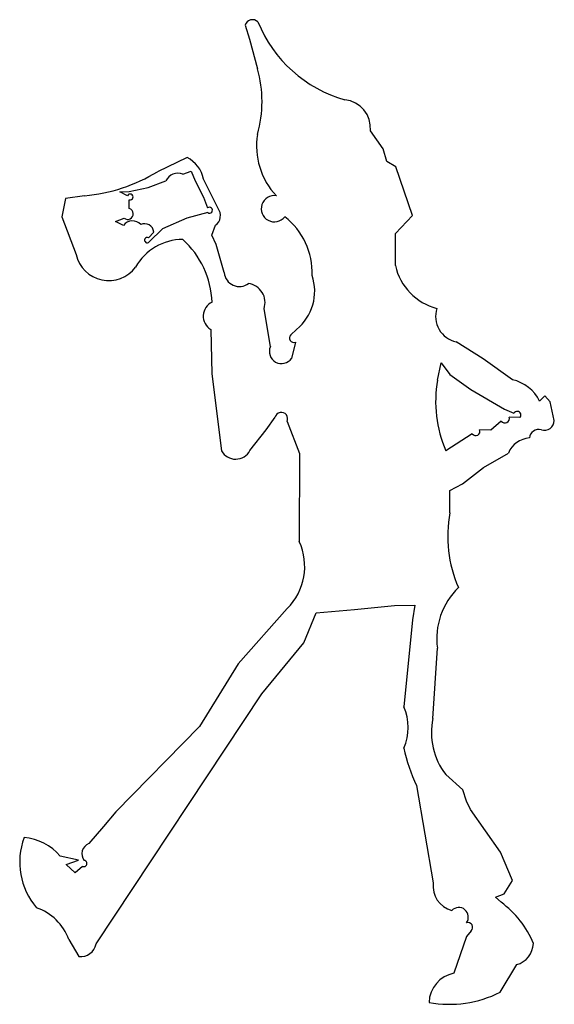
# Model space of a CAD drawing. Extents: x 0.014 to 0.228, y 0.01 to 0.403.
import ezdxf

# ---------------------------------------------------------------- set-up
doc = ezdxf.new("R2010")
doc.units = 0

msp = doc.modelspace()

# ---------------------------------------------------------------- linework, layer by layer
at = {"layer": 'Default', "color": 72, "linetype": 'CONTINUOUS'}
for p, q in [((0.104136, 0.400888), (0.105922, 0.395356)), ((0.105922, 0.395356), (0.109172, 0.383537)), ((0.159331, 0.351547), (0.154225, 0.358812)), ((0.160844, 0.34655), (0.159331, 0.351547)), ((0.080981, 0.348072), (0.06915, 0.342413)), ((0.164394, 0.344314), (0.160844, 0.34655)), ((0.079311, 0.34148), (0.082649, 0.342677)), ((0.082649, 0.342677), (0.084272, 0.338818)), ((0.171028, 0.325015), (0.164394, 0.344314)), ((0.065491, 0.336135), (0.072543, 0.338726)), ((0.084272, 0.338818), (0.087516, 0.332215)), ((0.093357, 0.327783), (0.087573, 0.339504)), ((0.054159, 0.334398), (0.057794, 0.334467)), ((0.057154, 0.332799), (0.054159, 0.334398)), ((0.057794, 0.334467), (0.065491, 0.336135)), ((0.032468, 0.331731), (0.031004, 0.324388)), ((0.040028, 0.332799), (0.032468, 0.331731)), ((0.05791, 0.327717), (0.057908, 0.331207)), ((0.087516, 0.332215), (0.089148, 0.327963)), ((0.031004, 0.324388), (0.036671, 0.309439)), ((0.052406, 0.32252), (0.055822, 0.323936)), ((0.055536, 0.321001), (0.052406, 0.32252)), ((0.080856, 0.323857), (0.071147, 0.319565)), ((0.089254, 0.326126), (0.080856, 0.323857)), ((0.164303, 0.317803), (0.171028, 0.325015)), ((0.071147, 0.319565), (0.065888, 0.314449)), ((0.090835, 0.317079), (0.092349, 0.321042)), ((0.065537, 0.316039), (0.067677, 0.318323)), ((0.092577, 0.313314), (0.090835, 0.317079)), ((0.164182, 0.304956), (0.164303, 0.317803)), ((0.095849, 0.302137), (0.092577, 0.313314)), ((0.114262, 0.272604), (0.111748, 0.287761)), ((0.090419, 0.27948), (0.090909, 0.261767)), ((0.124719, 0.279485), (0.122479, 0.277323)), ((0.124237, 0.27444), (0.122699, 0.267923)), ((0.199248, 0.267793), (0.188514, 0.274508)), ((0.210931, 0.259398), (0.199248, 0.267793)), ((0.180984, 0.259262), (0.182541, 0.26615)), ((0.182541, 0.26615), (0.185916, 0.261482)), ((0.090909, 0.261767), (0.094747, 0.23098)), ((0.185916, 0.261482), (0.194382, 0.255516)), ((0.194382, 0.255516), (0.207735, 0.247608)), ((0.223868, 0.252911), (0.221819, 0.25085)), ((0.226081, 0.250551), (0.223868, 0.252911)), ((0.207735, 0.247608), (0.21156, 0.246054)), ((0.22769, 0.243098), (0.226081, 0.250551)), ((0.11263, 0.23943), (0.116167, 0.244465)), ((0.213976, 0.244264), (0.209696, 0.244508)), ((0.12093, 0.242722), (0.125938, 0.229959)), ((0.206459, 0.242841), (0.202319, 0.23926)), ((0.106091, 0.231114), (0.11263, 0.23943)), ((0.194922, 0.23783), (0.18432, 0.231041)), ((0.202319, 0.23926), (0.197765, 0.239449)), ((0.125938, 0.229959), (0.125815, 0.194762)), ((0.199355, 0.224388), (0.209353, 0.230144)), ((0.191061, 0.217838), (0.199355, 0.224388)), ((0.185897, 0.215192), (0.191061, 0.217838)), ((0.185988, 0.206284), (0.185897, 0.215192)), ((0.147889, 0.16765), (0.163788, 0.169319)), ((0.163788, 0.169319), (0.171909, 0.169422)), ((0.171909, 0.169422), (0.170976, 0.163602)), ((0.121002, 0.168097), (0.101366, 0.146032)), ((0.127652, 0.154364), (0.132584, 0.16634)), ((0.132584, 0.16634), (0.147889, 0.16765)), ((0.170976, 0.163602), (0.16764, 0.128842)), ((0.110848, 0.134084), (0.127652, 0.154364)), ((0.179186, 0.124212), (0.180984, 0.152192)), ((0.101366, 0.146032), (0.085925, 0.120965)), ((0.044635, 0.034267), (0.110848, 0.134084)), ((0.085925, 0.120965), (0.052498, 0.086985)), ((0.191092, 0.095727), (0.184327, 0.10179)), ((0.172636, 0.09741), (0.179316, 0.058527)), ((0.19258, 0.091163), (0.191092, 0.095727)), ((0.194216, 0.087838), (0.19258, 0.091163)), ((0.052498, 0.086985), (0.047599, 0.081011)), ((0.206203, 0.07082), (0.194216, 0.087838)), ((0.047599, 0.081011), (0.04174, 0.074226)), ((0.211009, 0.059557), (0.206203, 0.07082)), ((0.037599, 0.067653), (0.030311, 0.069282)), ((0.032631, 0.065962), (0.037599, 0.067653)), ((0.036274, 0.062523), (0.032631, 0.065962)), ((0.039179, 0.065162), (0.036274, 0.062523)), ((0.207652, 0.054196), (0.211009, 0.059557)), ((0.204182, 0.052879), (0.207652, 0.054196)), ((0.206394, 0.050805), (0.204182, 0.052879)), ((0.194431, 0.039408), (0.19266, 0.037198)), ((0.033744, 0.035933), (0.037699, 0.029193)), ((0.19266, 0.037198), (0.187604, 0.022482)), ((0.206023, 0.014923), (0.212676, 0.025925))]:
    msp.add_line(p, q, dxfattribs=at)
for centre, radius, start, end in [((0.10711, 0.400008), 0.003102, 45.269547, 163.518986), ((0.158261, 0.422024), 0.052824, 202.02827, 254.376848), ((0.061793, 0.370508), 0.049138, 344.462078, 375.376174), ((0.142843, 0.35979), 0.011424, 355.08666, 444.008357), ((0.13749, 0.352619), 0.028746, 170.537381, 223.528375), ((0.075509, 0.337042), 0.012313, 11.534364, 63.615342), ((0.033671, 0.400967), 0.068464, 275.327312, 301.212539), ((0.077336, 0.33664), 0.005227, 67.802901, 156.477892), ((0.058235, 0.332336), 0.001175, 253.852281, 516.816022), ((0.115867, 0.32765), 0.00523, 81.414037, 322.380383), ((0.057291, 0.325592), 0.002214, 228.413445, 433.769158), ((0.089935, 0.327087), 0.001178, 234.670714, 491.945946), ((0.089526, 0.32491), 0.004789, 306.120562, 396.863402), ((0.059133, 0.31836), 0.004462, 41.484185, 143.716233), ((0.102701, 0.302115), 0.028263, 357.763357, 412.235698), ((0.06403, 0.318001), 0.003661, 5.049316, 115.126951), ((0.079437, 0.293545), 0.021854, 90.476629, 150.307319), ((0.06507, 0.315102), 0.001047, 63.474168, 321.392502), ((0.055433, 0.288964), 0.035585, 2.201126, 47.974895), ((0.049711, 0.312295), 0.013349, 192.351823, 323.5831), ((0.186629, 0.310142), 0.023039, 193.010296, 255.215914), ((0.101915, 0.302695), 0.006092, 185.259296, 306.479525), ((0.112354, 0.294723), 0.019624, 309.059776, 378.691507), ((0.104472, 0.290198), 0.007673, 341.47562, 442.023992), ((0.093624, 0.284751), 0.00617, 115.262472, 238.693472), ((0.190707, 0.284717), 0.010443, 162.449687, 257.880809), ((0.123569, 0.27601), 0.001707, 129.70711, 293.050641), ((0.11871, 0.270677), 0.004847, 156.582279, 325.373408), ((0.207328, 0.2436), 0.016204, 26.580059, 77.14949), ((0.23087, 0.250851), 0.05059, 170.429711, 203.053744), ((0.118637, 0.243835), 0.002549, 334.114383, 525.67756), ((0.20792, 0.24398), 0.001853, 217.934022, 376.541025), ((0.212846, 0.245263), 0.001509, 318.513221, 508.407546), ((0.22364, 0.243273), 0.004053, 253.775768, 357.533231), ((0.196309, 0.238699), 0.001637, 212.060223, 387.269317), ((0.21839, 0.226377), 0.009791, 93.811607, 157.372988), ((0.221391, 0.235896), 0.00366, 72.235608, 176.074034), ((0.100382, 0.234179), 0.00648, 209.582596, 331.773991), ((0.236073, 0.196844), 0.050967, 169.326619, 203.585463), ((0.104328, 0.184873), 0.023653, 314.825844, 384.712644), ((0.20919, 0.156026), 0.028465, 134.146181, 187.741587), ((0.149109, 0.120731), 0.020228, 335.630135, 383.640452), ((0.20609, 0.118581), 0.027487, 168.178092, 217.649897), ((0.24336, 0.12986), 0.077813, 192.978354, 204.646466), ((0.042258, 0.066851), 0.028135, 159.696854, 220.293258), ((0.014396, 0.05582), 0.020846, 40.227038, 85.942422), ((0.043326, 0.070146), 0.004377, 111.249033, 216.869632), ((0.039737, 0.066277), 0.001246, 243.413772, 445.945353), ((0.189289, 0.05726), 0.010053, 172.76352, 255.152984), ((0.013967, 0.028758), 0.021038, 19.941861, 71.053721), ((0.189509, 0.044916), 0.003836, 323.534145, 496.78633), ((0.184095, 0.019939), 0.038078, 22.188051, 54.153727), ((0.193185, 0.040836), 0.001895, 311.102858, 468.193466), ((0.038593, 0.035249), 0.006121, 261.606779, 350.775889), ((0.210086, 0.034838), 0.009282, 286.202081, 356.793795), ((0.189786, 0.010538), 0.012142, 100.352095, 178.560651), ((0.185813, 0.054766), 0.044675, 259.469609, 296.896348)]:
    msp.add_arc(centre, radius, start, end, dxfattribs=at)

doc.saveas('drawing.dxf')
